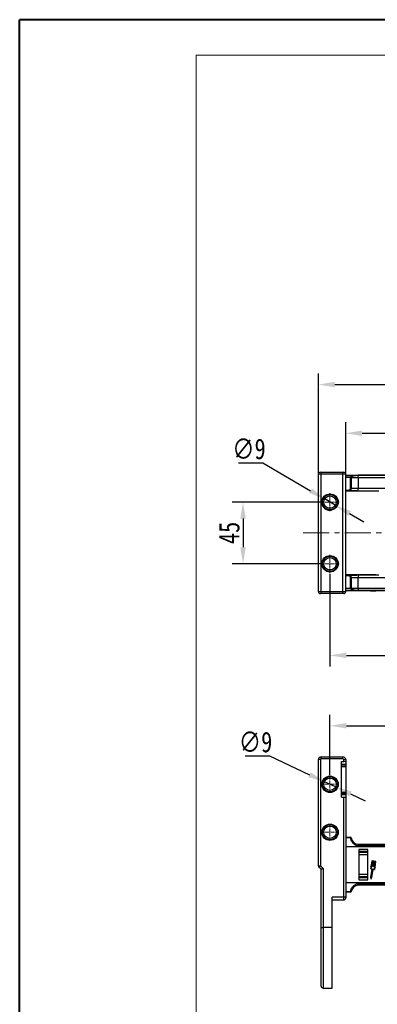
# Model space of a CAD drawing. Header units: millimetres. Extents: x -1374 to 811, y -432 to 1099.
# Tile 4 of 53: x -1374 to -1113, y 380 to 1099. Entities that reach past the tile are written whole.
import ezdxf

# ---------------------------------------------------------------- set-up
doc = ezdxf.new("R2010")
doc.units = ezdxf.units.MM
doc.linetypes.add('CENTER', pattern=[0.6, 0.375, -0.075, 0.075, -0.075])
doc.linetypes.add('CENTERX2', pattern=[20.32, 12.7, -2.54, 2.54, -2.54])
doc.styles.get("Standard").update_dxf_attribs({"font": '仿宋_GB2312.ttf', "width": 0.8})
doc.dimstyles.new('ISO-60.1', dxfattribs={"dimtxt": 15, "dimasz": 12, "dimexe": 8, "dimexo": 0.625, "dimgap": 2.5, "dimtad": 1, "dimdsep": 46, "dimtxsty": 'Standard', "dimcen": 2.5, "dimadec": 0, "dimazin": 0, "dimtfac": 1, "dimtmove": 0, "dimatfit": 3, "dimfxl": 0, "dimarcsym": 0})
doc.dimstyles.new('副本 ISO-60.1', dxfattribs={"dimtxt": 15, "dimasz": 12, "dimexe": 8, "dimexo": 0.625, "dimgap": 2.5, "dimtad": 1, "dimtoh": 1, "dimdsep": 46, "dimtxsty": 'Standard', "dimcen": 2.5, "dimadec": 0, "dimazin": 0, "dimtfac": 1, "dimtmove": 0, "dimatfit": 3, "dimfxl": 0, "dimarcsym": 0})

# ---------------------------------------------------------------- blocks, each defined once
blk = doc.blocks.new('*D3933')
at = {"color": 0, "lineweight": -2}
for p, q in [((-1154.61, 746.74), (-1218.92, 746.74)), ((-1210.92, 734.74), (-1210.92, 713.74)), ((-1154.61, 701.74), (-1218.92, 701.74))]:
    blk.add_line(p, q, dxfattribs=at)
at = {"color": 0, "lineweight": 9}
for points in [[(-1212.92, 734.74), (-1208.92, 734.74), (-1210.92, 746.74)], [(-1212.92, 713.74), (-1208.92, 713.74), (-1210.92, 701.74)]]:
    blk.add_solid(points, dxfattribs=at)
at = {"layer": 'Defpoints', "color": 0, "lineweight": 9}
for p in [(-1153.99, 746.74), (-1210.92, 701.74), (-1153.99, 701.74)]:
    blk.add_point(p, dxfattribs=at)
at = {"color": 0, "lineweight": 9, "insert": (-1220.92, 724.24), "char_height": 15, "attachment_point": 5, "rotation": 90}
blk.add_mtext('45', dxfattribs=at)
blk = doc.blocks.new('*D3916')
at = {"color": 0, "lineweight": -2}
for p, q in [((-1214.19, 775.42), (-1196.49, 775.42)), ((-1196.49, 775.42), (-1161.64, 755.06)), ((-1143.5, 744.47), (-1151.27, 749.01)), ((-1133.14, 738.41), (-1122.78, 732.36))]:
    blk.add_line(p, q, dxfattribs=at)
at = {"color": 0, "lineweight": 9}
for points in [[(-1160.63, 756.78), (-1162.64, 753.33), (-1151.27, 749.01)], [(-1132.13, 740.14), (-1134.15, 736.69), (-1143.5, 744.47)]]:
    blk.add_solid(points, dxfattribs=at)
at = {"layer": 'Defpoints', "color": 0, "lineweight": 9}
for p in [(-1151.27, 749.01), (-1143.5, 744.47)]:
    blk.add_point(p, dxfattribs=at)
at = {"color": 0, "lineweight": 9, "insert": (-1206.59, 785.42), "char_height": 15, "attachment_point": 5}
blk.add_mtext('∅9', dxfattribs=at)
blk = doc.blocks.new('*D3934')
at = {"color": 0, "lineweight": -2}
for p, q in [((-1135.89, 767.09), (-1135.89, 804.93)), ((-785.89, 766.62), (-785.89, 804.93)), ((-1123.89, 796.93), (-797.89, 796.93))]:
    blk.add_line(p, q, dxfattribs=at)
at = {"color": 0, "lineweight": 9}
for points in [[(-1123.89, 798.93), (-1123.89, 794.93), (-1135.89, 796.93)], [(-797.89, 798.93), (-797.89, 794.93), (-785.89, 796.93)]]:
    blk.add_solid(points, dxfattribs=at)
at = {"layer": 'Defpoints', "color": 0, "lineweight": 9}
for p in [(-785.89, 796.93), (-1135.89, 766.47), (-785.89, 765.99)]:
    blk.add_point(p, dxfattribs=at)
at = {"color": 0, "lineweight": 9, "insert": (-960.89, 806.93), "char_height": 15, "attachment_point": 5}
blk.add_mtext('350', dxfattribs=at)
blk = doc.blocks.new('*D3935')
at = {"color": 0, "lineweight": -2}
for p, q in [((-1155.89, 766.99), (-1155.89, 840.47)), ((-765.89, 764.96), (-765.89, 840.47)), ((-1143.89, 832.47), (-777.89, 832.47))]:
    blk.add_line(p, q, dxfattribs=at)
at = {"color": 0, "lineweight": 9}
for points in [[(-1143.89, 834.47), (-1143.89, 830.47), (-1155.89, 832.47)], [(-777.89, 834.47), (-777.89, 830.47), (-765.89, 832.47)]]:
    blk.add_solid(points, dxfattribs=at)
at = {"layer": 'Defpoints', "color": 0, "lineweight": 9}
for p in [(-765.89, 832.47), (-1155.89, 766.37), (-765.89, 764.33)]:
    blk.add_point(p, dxfattribs=at)
at = {"color": 0, "lineweight": 9, "insert": (-960.89, 842.47), "char_height": 15, "attachment_point": 5}
blk.add_mtext('390', dxfattribs=at)
blk = doc.blocks.new('*D3936')
at = {"color": 0, "lineweight": -2}
for p, q in [((-1147.39, 694.51), (-1147.39, 626.87)), ((-774.39, 694.51), (-774.39, 626.87)), ((-1135.39, 634.87), (-786.39, 634.87))]:
    blk.add_line(p, q, dxfattribs=at)
at = {"color": 0, "lineweight": 9}
for points in [[(-1135.39, 636.87), (-1135.39, 632.87), (-1147.39, 634.87)], [(-786.39, 636.87), (-786.39, 632.87), (-774.39, 634.87)]]:
    blk.add_solid(points, dxfattribs=at)
at = {"layer": 'Defpoints', "color": 0, "lineweight": 9}
for p in [(-1147.39, 695.14), (-774.39, 695.14), (-774.39, 634.87)]:
    blk.add_point(p, dxfattribs=at)
at = {"color": 0, "lineweight": 9, "insert": (-960.89, 644.87), "char_height": 15, "attachment_point": 5}
blk.add_mtext('373', dxfattribs=at)
blk = doc.blocks.new('*D3937')
at = {"color": 0, "lineweight": -2}
for p, q in [((-1147.39, 547.51), (-1147.39, 591.56)), ((-774.39, 547.51), (-774.39, 591.56)), ((-1135.39, 583.56), (-786.39, 583.56))]:
    blk.add_line(p, q, dxfattribs=at)
at = {"color": 0, "lineweight": 9}
for points in [[(-1135.39, 585.56), (-1135.39, 581.56), (-1147.39, 583.56)], [(-786.39, 585.56), (-786.39, 581.56), (-774.39, 583.56)]]:
    blk.add_solid(points, dxfattribs=at)
at = {"layer": 'Defpoints', "color": 0, "lineweight": 9}
for p in [(-774.39, 583.56), (-1147.39, 546.88), (-774.39, 546.88)]:
    blk.add_point(p, dxfattribs=at)
at = {"color": 0, "lineweight": 9, "insert": (-960.89, 593.56), "char_height": 15, "attachment_point": 5}
blk.add_mtext('373', dxfattribs=at)
blk = doc.blocks.new('*D3917')
at = {"color": 0, "lineweight": -2}
for p, q in [((-1209.38, 561.58), (-1191.69, 561.58)), ((-1191.69, 561.58), (-1162.33, 547.83)), ((-1143.31, 538.92), (-1151.46, 542.74)), ((-1132.45, 533.83), (-1121.58, 528.75))]:
    blk.add_line(p, q, dxfattribs=at)
at = {"color": 0, "lineweight": 9}
for points in [[(-1161.48, 549.64), (-1163.18, 546.02), (-1151.46, 542.74)], [(-1131.6, 535.65), (-1133.29, 532.02), (-1143.31, 538.92)]]:
    blk.add_solid(points, dxfattribs=at)
at = {"layer": 'Defpoints', "color": 0, "lineweight": 9}
for p in [(-1151.46, 542.74), (-1143.31, 538.92)]:
    blk.add_point(p, dxfattribs=at)
at = {"color": 0, "lineweight": 9, "insert": (-1201.79, 571.58), "char_height": 15, "attachment_point": 5}
blk.add_mtext('∅9', dxfattribs=at)

msp = doc.modelspace()

# ---------------------------------------------------------------- linework, layer by layer
at = {"color": 7, "lineweight": 40}
for p in [(-1374.106, -432.491), (791.206, 1098.694)]:
    msp.add_line(p, (-1374.106, 1098.694), dxfattribs=at)
at = {"color": 7, "lineweight": 13}
for p in [(-1245.219, -406.714), (765.428, 1072.916)]:
    msp.add_line(p, (-1245.219, 1072.916), dxfattribs=at)
at = {"color": 7, "linetype": 'Continuous', "lineweight": 25}
for p, q in [((-1153.888, 767), (-1155.888, 767)), ((-1155.888, 681.472), (-1155.888, 767)), ((-1154.388, 768.5), (-1153.888, 768.5)), ((-1153.888, 767), (-1153.888, 768.5)), ((-1153.888, 768.5), (-1137.888, 768.5)), ((-1153.888, 681.472), (-1153.888, 767)), ((-1137.888, 767), (-1153.888, 767)), ((-1137.888, 767), (-1137.888, 768.5)), ((-1137.888, 768.5), (-1137.388, 768.5)), ((-1137.888, 681.472), (-1137.888, 767)), ((-1135.888, 767), (-1137.888, 767)), ((-1135.888, 681.472), (-1135.888, 767)), ((-1135.888, 766.47), (-960.888, 766.47)), ((-1135.888, 765.054), (-1132.352, 765.054)), ((-1132.352, 764.565), (-1135.888, 764.565)), ((-1132.352, 764.565), (-1132.352, 765.054)), ((-1132.352, 764.565), (-1131.856, 764.597)), ((-1132.348, 764.47), (-1132.352, 764.565)), ((-1132.348, 756.97), (-1132.348, 764.47)), ((-1132.348, 764.47), (-1131.852, 764.47)), ((-1131.856, 764.597), (-1131.852, 764.47)), ((-1131.852, 764.47), (-1131.852, 756.97)), ((-1126.692, 764.47), (-1131.852, 764.47)), ((-1126.692, 766.306), (-960.888, 766.306)), ((-1126.692, 766.266), (-1126.692, 766.306)), ((-1126.692, 764.47), (-1126.692, 766.266)), ((-960.888, 766.266), (-1126.692, 766.266)), ((-1126.692, 764.47), (-1126.692, 756.97)), ((-960.888, 764.47), (-1126.692, 764.47)), ((-1117.787, 766.67), (-1117.787, 766.47)), ((-1117.787, 766.67), (-1117.634, 766.67)), ((-1117.634, 766.67), (-1117.634, 766.47)), ((-1117.634, 766.67), (-1117.615, 766.67)), ((-1117.615, 766.67), (-1117.615, 766.47)), ((-1117.615, 766.67), (-1117.493, 766.67)), ((-1117.493, 766.67), (-1117.493, 766.47)), ((-1117.493, 766.67), (-1116.812, 766.67)), ((-1116.812, 766.67), (-1116.812, 766.47)), ((-1116.812, 766.67), (-1116.459, 766.67)), ((-1116.459, 766.67), (-1116.459, 766.47)), ((-1116.459, 766.67), (-1114.047, 766.67)), ((-1114.047, 766.67), (-1114.047, 766.47)), ((-1114.047, 766.67), (-1113.792, 766.67)), ((-1113.792, 766.47), (-1113.792, 766.67)), ((-1135.888, 755.47), (-1133.857, 755.47)), ((-1133.857, 754.97), (-1135.888, 754.97)), ((-1113.888, 754.667), (-1135.888, 754.667)), ((-1133.857, 755.47), (-1133.857, 754.97)), ((-1127.746, 754.97), (-1133.857, 754.97)), ((-1132.348, 756.97), (-1131.852, 756.97)), ((-1131.852, 756.97), (-1126.692, 756.97)), ((-1126.692, 754.97), (-1126.692, 756.97)), ((-1126.692, 756.97), (-960.888, 756.97)), ((-1126.692, 754.97), (-1111.805, 754.97)), ((-1113.888, 754.97), (-1113.888, 754.667)), ((-1147.388, 740.736), (-1146.443, 740.81)), ((-1135.888, 693.804), (-1113.888, 693.804)), ((-1135.888, 693.502), (-1133.857, 693.502)), ((-1133.857, 693.002), (-1135.888, 693.002)), ((-1133.857, 693.502), (-1133.857, 693.002)), ((-1133.857, 693.502), (-1127.746, 693.502)), ((-1132.348, 684.002), (-1132.348, 691.502)), ((-1131.852, 691.502), (-1132.348, 691.502)), ((-1131.852, 691.502), (-1131.852, 684.002)), ((-1126.692, 691.502), (-1131.852, 691.502)), ((-1126.692, 693.501), (-1126.692, 691.502)), ((-1111.805, 693.501), (-1126.692, 693.501)), ((-1126.692, 684.002), (-1126.692, 691.502)), ((-960.888, 691.502), (-1126.692, 691.502)), ((-1113.888, 693.804), (-1113.888, 693.501)), ((-1135.888, 683.906), (-1132.352, 683.906)), ((-1132.352, 683.417), (-1135.888, 683.417)), ((-1132.352, 683.906), (-1132.348, 684.002)), ((-1132.352, 683.417), (-1132.352, 683.906)), ((-1131.856, 683.874), (-1132.352, 683.906)), ((-1131.852, 684.002), (-1132.348, 684.002)), ((-1131.852, 684.002), (-1131.856, 683.874)), ((-1131.852, 684.002), (-1126.692, 684.002)), ((-1126.692, 684.002), (-1126.692, 682.205)), ((-1126.692, 684.002), (-960.888, 684.002)), ((-1155.888, 681.472), (-1153.888, 681.472)), ((-1153.888, 679.972), (-1154.388, 679.972)), ((-1153.888, 681.472), (-1137.888, 681.472)), ((-1153.888, 679.972), (-1153.888, 681.472)), ((-1137.888, 679.972), (-1153.888, 679.972)), ((-1137.888, 681.472), (-1135.888, 681.472)), ((-1137.888, 679.972), (-1137.888, 681.472)), ((-1137.388, 679.972), (-1137.888, 679.972)), ((-960.888, 682.002), (-1135.888, 682.002)), ((-1126.692, 682.205), (-1126.692, 682.165)), ((-1126.692, 682.205), (-960.888, 682.205)), ((-960.888, 682.165), (-1126.692, 682.165)), ((-1117.787, 681.802), (-1117.787, 682.002)), ((-1117.634, 681.802), (-1117.787, 681.802)), ((-1117.634, 682.002), (-1117.634, 681.802)), ((-1117.615, 681.802), (-1117.634, 681.802)), ((-1117.615, 681.802), (-1117.615, 682.002)), ((-1117.493, 681.802), (-1117.615, 681.802)), ((-1117.493, 681.802), (-1117.493, 682.002)), ((-1116.812, 681.802), (-1117.493, 681.802)), ((-1116.812, 681.802), (-1116.812, 682.002)), ((-1116.459, 681.802), (-1116.812, 681.802)), ((-1116.459, 681.802), (-1116.459, 682.002)), ((-1114.047, 681.802), (-1116.459, 681.802)), ((-1114.047, 681.802), (-1114.047, 682.002)), ((-1113.792, 681.802), (-1114.047, 681.802)), ((-1113.792, 681.802), (-1113.792, 682.002)), ((-1153.888, 559.333), (-1153.888, 560.833)), ((-1153.888, 560.833), (-1137.888, 560.833)), ((-1137.888, 559.333), (-1137.888, 560.833)), ((-1154.388, 558.833), (-1155.888, 558.833)), ((-1155.888, 481.455), (-1155.888, 558.833)), ((-1154.388, 558.833), (-1154.388, 481.455)), ((-1137.888, 559.333), (-1153.888, 559.333)), ((-1139.088, 557.379), (-1137.388, 557.379)), ((-1139.088, 531.379), (-1139.088, 557.379)), ((-1139.088, 555.412), (-1135.888, 555.412)), ((-1135.888, 554.717), (-1139.088, 554.717)), ((-1139.088, 553.717), (-1135.888, 553.717)), ((-1137.388, 557.379), (-1137.388, 558.833)), ((-1137.388, 558.833), (-1135.888, 558.833)), ((-1135.888, 558.833), (-1135.888, 557.115)), ((-1135.888, 557.115), (-1135.888, 555.412)), ((-1135.888, 555.412), (-1135.888, 554.702)), ((-1135.888, 554.717), (-1135.888, 553.717)), ((-1135.888, 553.717), (-1135.888, 535.042)), ((-1139.088, 535.042), (-1135.888, 535.042)), ((-1139.088, 534.042), (-1135.888, 534.042)), ((-1139.088, 533.143), (-1138.888, 533.143)), ((-1138.888, 533.347), (-1138.888, 534.042)), ((-1138.888, 533.143), (-1138.888, 533.347)), ((-1138.888, 533.347), (-1135.888, 533.347)), ((-1135.888, 535.042), (-1135.888, 534.042)), ((-1135.888, 534.057), (-1135.888, 533.347)), ((-1135.888, 533.347), (-1135.888, 531.644)), ((-1135.888, 531.644), (-1135.888, 458.464)), ((-1139.088, 531.379), (-1137.388, 531.379)), ((-1137.388, 458.464), (-1137.388, 531.379)), ((-1135.888, 502.152), (-1132.352, 502.152)), ((-1132.352, 501.757), (-1135.888, 501.757)), ((-1132.352, 501.757), (-1132.352, 502.152)), ((-1131.852, 501.714), (-1131.856, 501.714)), ((-1126.692, 497.152), (-1126.692, 496.031)), ((-1126.692, 497.152), (-960.888, 497.152)), ((-1126.692, 496.031), (-1126.692, 495.916)), ((-1126.692, 496.031), (-960.888, 496.031)), ((-960.888, 495.916), (-1126.692, 495.916)), ((-960.888, 495.152), (-1135.888, 495.152)), ((-1119.788, 493.152), (-1126.288, 493.152)), ((-1126.288, 493.152), (-1126.288, 471.152)), ((-1119.788, 491.709), (-1126.288, 491.709)), ((-1119.938, 491.005), (-1126.058, 491.005)), ((-1126.058, 489.314), (-1126.058, 491.005)), ((-1119.938, 489.314), (-1126.058, 489.314)), ((-1126.058, 474.991), (-1126.058, 489.314)), ((-1119.938, 491.005), (-1119.938, 489.314)), ((-1119.938, 489.314), (-1119.938, 474.991)), ((-1119.788, 471.152), (-1119.788, 493.152)), ((-1155.888, 481.455), (-1154.388, 481.455)), ((-1154.388, 481.455), (-1152.388, 479.455)), ((-1116.812, 484.757), (-1117.493, 480.771)), ((-1116.611, 484.723), (-1117.281, 480.799)), ((-1116.714, 481.094), (-1116.091, 484.737)), ((-1115.89, 484.703), (-1116.513, 481.06)), ((-1116.091, 484.737), (-1116.493, 484.806)), ((-1114.047, 484.595), (-1116.459, 485.007)), ((-1116.01, 480.974), (-1115.388, 484.617)), ((-1115.388, 484.617), (-1115.89, 484.703)), ((-1115.187, 484.583), (-1115.809, 480.94)), ((-1115.306, 480.854), (-1114.684, 484.497)), ((-1114.684, 484.497), (-1115.187, 484.583)), ((-1114.483, 484.463), (-1115.105, 480.819)), ((-1114.668, 480.353), (-1113.998, 484.276)), ((-1114.081, 484.394), (-1114.483, 484.463)), ((-1114.478, 480.256), (-1113.797, 484.242)), ((-1153.888, 478.833), (-1155.448, 480.394)), ((-1153.888, 436.379), (-1153.888, 478.833)), ((-1152.388, 479.455), (-1152.388, 436.379)), ((-1119.938, 474.991), (-1126.058, 474.991)), ((-1126.058, 473.3), (-1126.058, 474.991)), ((-1119.938, 474.991), (-1119.938, 473.3)), ((-1116.772, 478.938), (-1117.787, 472.993)), ((-1116.545, 479.054), (-1117.579, 472.999)), ((-1117.549, 479.071), (-1116.772, 478.938)), ((-1117.363, 479.246), (-1116.586, 479.113)), ((-1116.976, 472.896), (-1115.942, 478.951)), ((-1116.782, 472.821), (-1115.775, 478.716)), ((-1116.571, 481.018), (-1116.672, 481.035)), ((-1115.868, 480.898), (-1115.968, 480.915)), ((-1115.883, 478.993), (-1115.106, 478.86)), ((-1115.716, 478.758), (-1114.989, 478.633)), ((-1115.164, 480.778), (-1115.265, 480.795)), ((-1135.888, 469.152), (-960.888, 469.152)), ((-1126.692, 468.389), (-960.888, 468.389)), ((-1126.692, 468.389), (-1126.692, 468.274)), ((-1126.692, 467.153), (-1126.692, 468.274)), ((-960.888, 468.274), (-1126.692, 468.274)), ((-960.888, 467.153), (-1126.692, 467.153)), ((-1119.788, 472.595), (-1126.288, 472.595)), ((-1119.788, 472.595), (-1126.288, 472.595)), ((-1126.288, 471.152), (-1119.788, 471.152)), ((-1119.938, 473.3), (-1126.058, 473.3)), ((-1117.787, 472.993), (-1117.542, 471.958)), ((-1117.579, 472.999), (-1117.399, 472.238)), ((-1117.399, 472.238), (-1116.976, 472.896)), ((-1117.357, 471.926), (-1116.782, 472.821)), ((-1135.888, 462.548), (-1132.352, 462.548)), ((-1132.352, 462.152), (-1135.888, 462.152)), ((-1132.352, 462.152), (-1132.352, 462.548)), ((-1131.856, 462.591), (-1131.852, 462.591)), ((-1137.388, 458.464), (-1145.888, 458.464)), ((-1145.888, 436.379), (-1145.888, 458.464)), ((-1145.888, 456.464), (-1137.388, 456.464)), ((-1135.888, 458.464), (-1137.388, 458.464)), ((-1135.888, 458.464), (-1135.888, 457.964)), ((-1153.888, 436.379), (-1152.388, 436.379)), ((-1153.888, 393.615), (-1153.888, 436.379)), ((-1145.888, 436.379), (-1152.388, 436.379)), ((-1145.888, 392.115), (-1145.888, 436.379)), ((-1152.388, 392.115), (-1145.888, 392.115))]:
    msp.add_line(p, q, dxfattribs=at)
at = {"color": 1, "linetype": 'CENTER', "lineweight": 9, "ltscale": 6.096}
for p, q in [((-1147.388, 740.136), (-1147.388, 753.336)), ((-1153.988, 746.736), (-1140.788, 746.736)), ((-1147.388, 695.136), (-1147.388, 708.336)), ((-1153.988, 701.736), (-1140.788, 701.736))]:
    msp.add_line(p, q, dxfattribs=at)
at = {"color": 1, "linetype": 'CENTERX2', "lineweight": 13, "ltscale": 1.5}
msp.add_line((-1167.005, 724.236), (-960.888, 724.236), dxfattribs=at)
at = {"color": 1, "linetype": 'CENTER', "lineweight": 9, "ltscale": 5.588}
for p, q in [((-1147.388, 534.783), (-1147.388, 546.883)), ((-1153.438, 540.833), (-1141.338, 540.833)), ((-1147.388, 499.783), (-1147.388, 511.883)), ((-1153.438, 505.833), (-1141.338, 505.833))]:
    msp.add_line(p, q, dxfattribs=at)
at = {"color": 8, "linetype": 'Continuous', "lineweight": 25}
for p, q in [((-1137.388, 456.464), (-1137.388, 458.464)), ((-1152.388, 436.379), (-1152.388, 392.115))]:
    msp.add_line(p, q, dxfattribs=at)
at = {"color": 7, "linetype": 'Continuous', "lineweight": 25, "flags": 128}
for points in [[(-1154.388, 481.455), (-1154.595, 481.248), (-1154.794, 481.049), (-1154.977, 480.866), (-1155.138, 480.705), (-1155.27, 480.573), (-1155.368, 480.475), (-1155.428, 480.415), (-1155.448, 480.394)], [(-1152.388, 479.455), (-1152.68, 479.334), (-1152.962, 479.217), (-1153.221, 479.11), (-1153.448, 479.015), (-1153.635, 478.938), (-1153.774, 478.881), (-1153.859, 478.845), (-1153.888, 478.833)]]:
    msp.add_lwpolyline(points, dxfattribs=at)
at = {"color": 7, "linetype": 'Continuous', "lineweight": 25}
for centre, radius in [((-1147.388, 746.736), 6), ((-1147.388, 746.736), 5.5), ((-1147.388, 746.736), 4.5), ((-1147.388, 701.736), 6), ((-1147.388, 701.736), 5.5), ((-1147.388, 701.736), 4.5), ((-1147.388, 540.833), 6), ((-1147.388, 540.833), 5.5), ((-1147.388, 540.833), 4.5), ((-1147.388, 505.833), 6), ((-1147.388, 505.833), 5.5), ((-1147.388, 505.833), 4.5)]:
    msp.add_circle(centre, radius, dxfattribs=at)
for centre, radius, start, end in [((-1154.388, 767), 1.5, 90, 180), ((-1137.388, 767), 1.5, 0, 90), ((-1132.361, 764.547), 0.508, 5.706591, 88.892518), ((-1147.388, 746.736), 6, 189.05833, 270), ((-1132.361, 683.924), 0.508, 271.107482, 354.293409), ((-1154.388, 681.472), 1.5, 180, 270), ((-1137.388, 681.472), 1.5, 270, 0), ((-1153.888, 558.833), 2, 90, 180), ((-1137.888, 558.833), 2, 0, 90), ((-1153.888, 558.833), 0.5, 90, 180), ((-1137.888, 558.833), 0.5, 0, 90), ((-1132.352, 501.653), 0.499, 6.968539, 89.949511), ((-1132.166, 501.024), 0.756, 65.789157, 104.166321), ((-1132.348, 501.652), 0.5, 7.054131, 90), ((-1126.692, 502.352), 5.2, 187.054131, 270), ((-1154.388, 481.455), 1.5, 180, 225), ((-1116.51, 484.705), 0.306, 80.306872, 170.306872), ((-1116.51, 484.705), 0.102, 80.306872, 170.306872), ((-1114.098, 484.293), 0.102, 350.306872, 80.306872), ((-1114.098, 484.293), 0.306, 350.306872, 80.306872), ((-1117.532, 479.171), 0.102, 144.791865, 260.306872), ((-1118.853, 480.104), 1.515, 324.791865, 26.124532), ((-1118.853, 480.104), 1.719, 330.070219, 23.866165), ((-1116.663, 481.085), 0.051, 170.306872, 260.306872), ((-1116.595, 479.063), 0.051, 350.306872, 80.306872), ((-1116.563, 481.068), 0.051, 260.306872, 350.306872), ((-1115.96, 480.965), 0.051, 170.306872, 260.306872), ((-1115.891, 478.943), 0.051, 80.306872, 170.306872), ((-1115.859, 480.948), 0.051, 260.306872, 350.306872), ((-1115.725, 478.707), 0.051, 80.306872, 170.306872), ((-1115.256, 480.845), 0.051, 170.306872, 260.306872), ((-1115.156, 480.828), 0.051, 260.306872, 350.306872), ((-1113.416, 479.175), 1.719, 136.747579, 190.543525), ((-1114.972, 478.734), 0.102, 260.306872, 15.821879), ((-1113.416, 479.175), 1.515, 134.489212, 195.821879), ((-1126.692, 461.952), 5.2, 90, 172.945869), ((-1117.443, 471.981), 0.102, 193.328331, 327.285413), ((-1132.166, 463.281), 0.756, 255.834336, 294.211896), ((-1132.352, 462.652), 0.499, 270.049679, 353.032755), ((-1132.348, 462.652), 0.5, 270, 352.945869), ((-1137.388, 457.964), 1.5, 270, 0), ((-1152.388, 393.615), 1.5, 180, 270)]:
    msp.add_arc(centre, radius, start, end, dxfattribs=at)
for centre, start_param, end_param in [((-1137.388, 557.115), 3.1415927, 4.712389), ((-1137.388, 531.644), 1.5707963, 3.1415927)]:
    msp.add_ellipse(centre, major_axis=(-1.5, 0), ratio=0.176327, start_param=start_param, end_param=end_param, dxfattribs=at)
for points, knots in [([(-1132.352, 765.054), (-1132.267, 765.16), (-1132.118, 765.345), (-1131.605, 765.591), (-1130.856, 765.842), (-1129.893, 766.045), (-1128.817, 766.188), (-1127.851, 766.28), (-1127.114, 766.297), (-1126.692, 766.306)], [0, 0, 0, 0, 0.171497, 0.3000877, 0.4286662, 0.6463504, 0.7521855, 0.8578829, 1, 1, 1, 1]), ([(-1126.692, 766.266), (-1127.1, 766.254), (-1127.812, 766.232), (-1128.72, 766.109), (-1129.712, 765.919), (-1130.808, 765.575), (-1131.553, 765.107), (-1131.799, 764.757), (-1131.85, 764.616), (-1131.856, 764.597)], [0, 0, 0, 0, 0.1441605, 0.2514116, 0.358864, 0.5773891, 0.8313602, 0.978387, 1, 1, 1, 1]), ([(-1133.857, 755.47), (-1133.743, 755.477), (-1133.46, 755.496), (-1133.036, 755.679), (-1132.656, 756.019), (-1132.398, 756.466), (-1132.365, 756.802), (-1132.348, 756.97)], [0, 0, 0, 0, 0.1452268, 0.3603998, 0.5741389, 0.7870548, 1, 1, 1, 1]), ([(-1131.852, 756.97), (-1131.874, 756.746), (-1131.918, 756.299), (-1132.26, 755.702), (-1132.764, 755.249), (-1133.329, 755.005), (-1133.706, 754.98), (-1133.857, 754.97)], [0, 0, 0, 0, 0.2132158, 0.4262438, 0.6399029, 0.8548909, 1, 1, 1, 1]), ([(-1127.746, 754.97), (-1127.731, 754.97), (-1127.38, 754.97), (-1127.028, 754.97), (-1126.692, 754.97)], [0, 0, 0, 0, 0.0418062, 1, 1, 1, 1]), ([(-1133.857, 693.502), (-1133.631, 693.479), (-1133.178, 693.435), (-1132.575, 693.087), (-1132.121, 692.575), (-1131.885, 692.013), (-1131.861, 691.645), (-1131.852, 691.502)], [0, 0, 0, 0, 0.21599369, 0.43201203, 0.64792059, 0.86289952, 1, 1, 1, 1]), ([(-1132.348, 691.502), (-1132.355, 691.609), (-1132.373, 691.885), (-1132.551, 692.307), (-1132.893, 692.69), (-1133.347, 692.951), (-1133.687, 692.985), (-1133.857, 693.002)], [0, 0, 0, 0, 0.1369171, 0.3517136, 0.5676407, 0.7838231, 1, 1, 1, 1]), ([(-1126.692, 693.501), (-1127.028, 693.501), (-1127.38, 693.502), (-1127.731, 693.502), (-1127.746, 693.502)], [0, 0, 0, 0, 0.9581938, 1, 1, 1, 1]), ([(-1126.692, 682.165), (-1127.114, 682.175), (-1127.851, 682.191), (-1128.817, 682.283), (-1129.893, 682.426), (-1130.856, 682.629), (-1131.605, 682.88), (-1132.118, 683.127), (-1132.267, 683.311), (-1132.352, 683.417)], [0, 0, 0, 0, 0.1421171, 0.2478145, 0.3536496, 0.5713338, 0.6999123, 0.828503, 1, 1, 1, 1]), ([(-1131.856, 683.874), (-1131.783, 683.733), (-1131.599, 683.38), (-1130.802, 682.897), (-1129.712, 682.552), (-1128.72, 682.362), (-1127.812, 682.239), (-1127.1, 682.218), (-1126.692, 682.205)], [0, 0, 0, 0, 0.1685696, 0.4225622, 0.6411057, 0.7485672, 0.8558274, 1, 1, 1, 1]), ([(-1126.692, 495.916), (-1127.114, 495.96), (-1127.851, 496.036), (-1128.817, 496.467), (-1129.893, 497.135), (-1130.856, 498.082), (-1131.605, 499.253), (-1132.118, 500.402), (-1132.267, 501.264), (-1132.352, 501.757)], [0, 0, 0, 0, 0.1421172, 0.2478143, 0.3536495, 0.5713339, 0.6999123, 0.8285029, 1, 1, 1, 1]), ([(-1131.856, 501.714), (-1131.783, 501.263), (-1131.599, 500.133), (-1130.802, 498.536), (-1129.712, 497.33), (-1128.72, 496.634), (-1127.812, 496.167), (-1127.1, 496.081), (-1126.692, 496.031)], [0, 0, 0, 0, 0.1685695, 0.4225625, 0.6411057, 0.7485673, 0.8558275, 1, 1, 1, 1]), ([(-1132.352, 462.548), (-1132.267, 463.041), (-1132.118, 463.903), (-1131.605, 465.052), (-1130.856, 466.223), (-1129.893, 467.17), (-1128.817, 467.838), (-1127.851, 468.269), (-1127.114, 468.345), (-1126.692, 468.389)], [0, 0, 0, 0, 0.1714975, 0.3000881, 0.4286661, 0.6463508, 0.7521857, 0.8578828, 1, 1, 1, 1]), ([(-1126.692, 468.274), (-1127.1, 468.224), (-1127.812, 468.138), (-1128.72, 467.671), (-1129.712, 466.974), (-1130.808, 465.769), (-1131.553, 464.224), (-1131.799, 463.102), (-1131.85, 462.649), (-1131.856, 462.591)], [0, 0, 0, 0, 0.1441603, 0.2514117, 0.358864, 0.5773895, 0.8313607, 0.9783874, 1, 1, 1, 1])]:
    msp.add_open_spline(points, degree=3, knots=knots, dxfattribs=at)

# ---------------------------------------------------------------- dimensions: what is measured, and where the dimension line sits
at = {"color": 5, "lineweight": 9}
for base, p1, p2, picture, middle in [((-765.888, 832.468), (-1155.888, 766.365), (-765.888, 764.332), '*D3935', (-960.888, 842.468)), ((-785.888, 796.927), (-1135.888, 766.47), (-785.888, 765.994), '*D3934', (-960.888, 806.927)), ((-774.388, 634.865), (-1147.388, 695.136), (-774.388, 695.136), '*D3936', (-960.888, 644.865)), ((-774.388, 583.557), (-1147.388, 546.883), (-774.388, 546.883), '*D3937', (-960.888, 593.557))]:
    dim = msp.add_linear_dim(base=base, p1=p1, p2=p2, dimstyle='ISO-60.1', dxfattribs=at)
    dim.commit()
    dim.dimension.update_dxf_attribs({"geometry": picture, "text_midpoint": middle})
for p1, p2, picture, middle in [((-1143.502, 744.466), (-1151.274, 749.005), '*D3916', (-1206.592, 775.416)), ((-1143.313, 538.925), (-1151.463, 542.742), '*D3917', (-1201.785, 561.582))]:
    dim = msp.add_diameter_dim_2p(p1=p1, p2=p2, dimstyle='副本 ISO-60.1', dxfattribs=at)
    dim.commit()
    dim.dimension.update_dxf_attribs({"geometry": picture, "text_midpoint": middle, "dimtype": 163})
dim = msp.add_linear_dim(base=(-1210.915, 701.736), p1=(-1153.988, 746.736), p2=(-1153.988, 701.736), angle=90, dimstyle='ISO-60.1', dxfattribs=at)
dim.commit()
dim.dimension.update_dxf_attribs({"geometry": '*D3933', "text_midpoint": (-1220.915, 724.236)})

doc.saveas('drawing.dxf')
